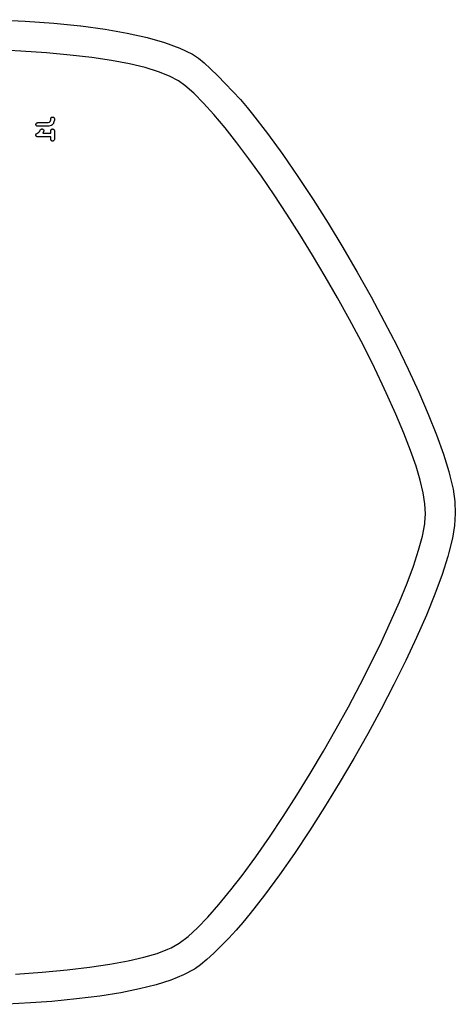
# Model space of a CAD drawing. Extents: x 57.3 to 93.1, y -79.3 to -45.8.
# Tile 2 of 2: x 78.4 to 93.1, y -79.2 to -45.9. Entities that reach past the tile are written whole.
import ezdxf

# ---------------------------------------------------------------- set-up
doc = ezdxf.new("R2010")
doc.units = 0
doc.header["$MEASUREMENT"] = 0
doc.layers.add('BLACK', color=7, linetype='CONTINUOUS')

msp = doc.modelspace()

# ---------------------------------------------------------------- linework, layer by layer
at = {"layer": 'BLACK', "linetype": 'CONTINUOUS'}
for p, q in [((77.5556, -45.8906), (78.6068, -45.9416)), ((78.6068, -45.9416), (78.6069, -45.9416)), ((78.6069, -45.9416), (78.6069, -45.9416)), ((78.6069, -45.9416), (78.6069, -45.9416)), ((78.6069, -45.9416), (79.584, -46.0125)), ((79.584, -46.0125), (79.5841, -46.0125)), ((79.5841, -46.0125), (79.5841, -46.0125)), ((79.5841, -46.0125), (79.5841, -46.0125)), ((79.5841, -46.0125), (80.4861, -46.1034)), ((80.4861, -46.1034), (80.4862, -46.1034)), ((80.4862, -46.1034), (80.4862, -46.1034)), ((80.4862, -46.1034), (80.4863, -46.1034)), ((80.4863, -46.1034), (81.312, -46.214)), ((81.312, -46.214), (81.3121, -46.214)), ((81.3121, -46.214), (81.3122, -46.214)), ((81.3122, -46.214), (81.3122, -46.214)), ((81.3122, -46.214), (82.0608, -46.3442)), ((82.0608, -46.3442), (82.0609, -46.3442)), ((82.0609, -46.3442), (82.0609, -46.3442)), ((82.0609, -46.3442), (82.061, -46.3442)), ((82.061, -46.3442), (82.7314, -46.4939)), ((82.7314, -46.4939), (82.7314, -46.4939)), ((82.7314, -46.4939), (82.7316, -46.4939)), ((82.7316, -46.4939), (82.7317, -46.494)), ((82.7317, -46.494), (83.3227, -46.6629)), ((78.4675, -46.9505), (77.5509, -46.9036)), ((83.3227, -46.6629), (83.3228, -46.663)), ((83.3228, -46.663), (83.3229, -46.663)), ((83.3229, -46.663), (83.3231, -46.6631)), ((83.3231, -46.6631), (83.8339, -46.8512)), ((83.8339, -46.8512), (83.8339, -46.8512)), ((83.8339, -46.8512), (83.8341, -46.8513)), ((83.8341, -46.8513), (83.8343, -46.8514)), ((83.8343, -46.8514), (84.2638, -47.0586)), ((79.3268, -47.0114), (78.4675, -46.9505)), ((80.1261, -47.086), (79.3268, -47.0114)), ((80.8623, -47.1738), (80.1261, -47.086)), ((81.5325, -47.2745), (80.8623, -47.1738)), ((84.2638, -47.0586), (84.2638, -47.0586)), ((84.2638, -47.0586), (84.2639, -47.0587)), ((84.2639, -47.0587), (84.2641, -47.0588)), ((84.2641, -47.0588), (84.3305, -47.0968)), ((84.3305, -47.0968), (84.3305, -47.0968)), ((84.3305, -47.0968), (84.3307, -47.097)), ((84.3307, -47.097), (84.3309, -47.0971)), ((84.3309, -47.0971), (84.4725, -47.1965)), ((84.4725, -47.1965), (84.4725, -47.1965)), ((84.4725, -47.1965), (84.4727, -47.1966)), ((84.4727, -47.1966), (84.4728, -47.1967)), ((84.4728, -47.1967), (84.658, -47.3513)), ((82.1335, -47.3875), (81.5325, -47.2745)), ((82.6624, -47.5125), (82.1335, -47.3875)), ((83.1162, -47.649), (82.6624, -47.5125)), ((84.658, -47.3513), (84.6581, -47.3514)), ((84.6581, -47.3514), (84.6581, -47.3514)), ((84.6581, -47.3514), (84.6582, -47.3515)), ((84.6582, -47.3515), (84.8769, -47.5509)), ((84.8769, -47.5509), (84.8769, -47.5509)), ((84.8769, -47.5509), (84.877, -47.551)), ((84.877, -47.551), (84.877, -47.551)), ((84.877, -47.551), (85.119, -47.7851)), ((83.4918, -47.7965), (83.1162, -47.649)), ((83.7863, -47.9546), (83.4918, -47.7965)), ((85.119, -47.7851), (85.119, -47.7851)), ((85.119, -47.7851), (85.119, -47.7851)), ((85.119, -47.7851), (85.119, -47.7851)), ((85.119, -47.7851), (85.3742, -48.0435)), ((84.0089, -48.1164), (83.7863, -47.9546)), ((84.3084, -48.3786), (84.0089, -48.1164)), ((85.3742, -48.0435), (85.3742, -48.0436)), ((85.3742, -48.0436), (85.3742, -48.0436)), ((85.3742, -48.0436), (85.3742, -48.0436)), ((85.3742, -48.0436), (85.6323, -48.3161)), ((84.637, -48.7082), (84.3084, -48.3786)), ((85.6323, -48.3161), (85.6324, -48.3162)), ((85.6324, -48.3162), (85.6324, -48.3162)), ((85.6324, -48.3162), (85.6324, -48.3162)), ((85.6324, -48.3162), (85.8833, -48.5926)), ((85.8833, -48.5926), (85.8834, -48.5926)), ((85.8834, -48.5926), (85.8834, -48.5926)), ((85.8834, -48.5926), (85.8834, -48.5926)), ((85.8834, -48.5926), (86.117, -48.8626)), ((84.9911, -49.1001), (84.637, -48.7082)), ((86.117, -48.8626), (86.117, -48.8626)), ((86.117, -48.8626), (86.117, -48.8626)), ((86.117, -48.8626), (86.117, -48.8627)), ((86.117, -48.8627), (86.2952, -49.0805)), ((79.4737, -49.242), (79.4751, -49.2299)), ((79.4737, -49.2429), (79.4737, -49.242)), ((79.4737, -49.2803), (79.4737, -49.2429)), ((79.4751, -49.2299), (79.4787, -49.2182)), ((79.4787, -49.2182), (79.4846, -49.2075)), ((79.4846, -49.2075), (79.4925, -49.1982)), ((79.4925, -49.1982), (79.502, -49.1906)), ((79.502, -49.1906), (79.5128, -49.1849)), ((79.5128, -49.1849), (79.5245, -49.1815)), ((79.5245, -49.1815), (79.5366, -49.1804)), ((79.5366, -49.1804), (79.5488, -49.1816)), ((79.5488, -49.1816), (79.5604, -49.1852)), ((79.5604, -49.1852), (79.5711, -49.191)), ((79.5711, -49.191), (79.5805, -49.1988)), ((79.5805, -49.1988), (79.5882, -49.2083)), ((79.5882, -49.2083), (79.594, -49.219)), ((79.594, -49.219), (79.5975, -49.2307)), ((79.5975, -49.2307), (79.5987, -49.2429)), ((79.5987, -49.2429), (79.5987, -49.2905)), ((85.3674, -49.5491), (84.9911, -49.1001)), ((86.2952, -49.0805), (86.2953, -49.0805)), ((86.2953, -49.0805), (86.2953, -49.0806)), ((86.2953, -49.0806), (86.2953, -49.0806)), ((86.2953, -49.0806), (86.8011, -49.7394)), ((78.9737, -49.4329), (78.975, -49.4208)), ((78.9748, -49.445), (78.9737, -49.4329)), ((78.9782, -49.4567), (78.9748, -49.445)), ((78.975, -49.4208), (78.9786, -49.4091)), ((78.9839, -49.4676), (78.9782, -49.4567)), ((78.9786, -49.4091), (78.9844, -49.3984)), ((78.9915, -49.4771), (78.9839, -49.4676)), ((78.9844, -49.3984), (78.9921, -49.389)), ((79.0009, -49.4849), (78.9915, -49.4771)), ((78.9921, -49.389), (79.0016, -49.3813)), ((79.0116, -49.4908), (79.0009, -49.4849)), ((79.0016, -49.3813), (79.0124, -49.3755)), ((79.0232, -49.4945), (79.0116, -49.4908)), ((79.0124, -49.3755), (79.0241, -49.372)), ((79.0353, -49.4958), (79.0232, -49.4945)), ((79.0241, -49.372), (79.0362, -49.3708)), ((79.0362, -49.4958), (79.0353, -49.4958)), ((79.0362, -49.3708), (79.3832, -49.3708)), ((79.3933, -49.4958), (79.0362, -49.4958)), ((79.1387, -49.5999), (79.1487, -49.593)), ((79.1487, -49.593), (79.1599, -49.5881)), ((79.1599, -49.5881), (79.1718, -49.5855)), ((79.1718, -49.5855), (79.184, -49.5853)), ((79.184, -49.5853), (79.196, -49.5875)), ((79.196, -49.5875), (79.2074, -49.5919)), ((79.2074, -49.5919), (79.2177, -49.5985)), ((79.2177, -49.5985), (79.2265, -49.6069)), ((79.3832, -49.3708), (79.431, -49.3549)), ((79.3968, -49.4955), (79.3933, -49.4958)), ((79.4003, -49.4954), (79.3968, -49.4955)), ((79.4029, -49.4949), (79.4003, -49.4954)), ((79.4055, -49.4946), (79.4029, -49.4949)), ((79.4088, -49.4936), (79.4055, -49.4946)), ((79.4123, -49.4929), (79.4088, -49.4936)), ((79.4131, -49.4926), (79.4123, -49.4929)), ((79.4845, -49.4688), (79.4131, -49.4926)), ((79.431, -49.3549), (79.4578, -49.3281)), ((79.4578, -49.3281), (79.4737, -49.2803)), ((79.4862, -49.4681), (79.4845, -49.4688)), ((79.488, -49.4676), (79.4862, -49.4681)), ((79.4918, -49.4656), (79.488, -49.4676)), ((79.4957, -49.4638), (79.4918, -49.4656)), ((79.4925, -49.603), (79.502, -49.5953)), ((79.4972, -49.4628), (79.4957, -49.4638)), ((79.4988, -49.4619), (79.4972, -49.4628)), ((79.5021, -49.4593), (79.4988, -49.4619)), ((79.502, -49.5953), (79.5128, -49.5897)), ((79.5056, -49.4568), (79.5021, -49.4593)), ((79.5069, -49.4555), (79.5056, -49.4568)), ((79.5083, -49.4543), (79.5069, -49.4555)), ((79.509, -49.4537), (79.5083, -49.4543)), ((79.5566, -49.4061), (79.509, -49.4537)), ((79.5128, -49.5897), (79.5245, -49.5862)), ((79.5245, -49.5862), (79.5366, -49.5851)), ((79.5366, -49.5851), (79.5488, -49.5864)), ((79.5488, -49.5864), (79.5604, -49.59)), ((79.5577, -49.4047), (79.5566, -49.4061)), ((79.5591, -49.4034), (79.5577, -49.4047)), ((79.5616, -49.4), (79.5591, -49.4034)), ((79.5604, -49.59), (79.5711, -49.5958)), ((79.5643, -49.3967), (79.5616, -49.4)), ((79.5652, -49.395), (79.5643, -49.3967)), ((79.5663, -49.3936), (79.5652, -49.395)), ((79.5681, -49.3897), (79.5663, -49.3936)), ((79.5701, -49.3859), (79.5681, -49.3897)), ((79.5706, -49.3842), (79.5701, -49.3859)), ((79.5714, -49.3825), (79.5706, -49.3842)), ((79.5711, -49.5958), (79.5805, -49.6036)), ((79.5717, -49.3817), (79.5714, -49.3825)), ((79.5955, -49.3102), (79.5717, -49.3817)), ((79.5963, -49.3068), (79.5955, -49.3102)), ((79.5973, -49.3035), (79.5963, -49.3068)), ((79.5976, -49.3009), (79.5973, -49.3035)), ((79.5982, -49.2983), (79.5976, -49.3009)), ((79.5983, -49.2948), (79.5982, -49.2983)), ((79.5987, -49.2913), (79.5983, -49.2948)), ((79.5987, -49.2905), (79.5987, -49.2913)), ((85.7622, -50.0499), (85.3674, -49.5491)), ((78.9737, -49.79), (78.9743, -49.7843)), ((78.9737, -49.7901), (78.9737, -49.79)), ((78.9742, -49.7961), (78.9737, -49.7901)), ((78.9737, -49.7901), (78.9737, -49.7901)), ((78.9748, -49.8022), (78.9742, -49.7961)), ((78.9743, -49.7843), (78.9749, -49.778)), ((78.9748, -49.8023), (78.9748, -49.8022)), ((78.9748, -49.8022), (78.9748, -49.8022)), ((78.9765, -49.8078), (78.9748, -49.8023)), ((78.9749, -49.778), (78.975, -49.778)), ((78.975, -49.7779), (78.9766, -49.7726)), ((78.975, -49.778), (78.975, -49.7779)), ((78.9782, -49.8139), (78.9765, -49.8078)), ((78.9766, -49.7726), (78.9785, -49.7663)), ((78.9783, -49.8139), (78.9782, -49.8139)), ((78.9783, -49.814), (78.9783, -49.8139)), ((78.9809, -49.819), (78.9783, -49.814)), ((78.9785, -49.7663), (78.9786, -49.7663)), ((78.9786, -49.7663), (78.9813, -49.7612)), ((78.9786, -49.7663), (78.9786, -49.7663)), ((78.9839, -49.8247), (78.9809, -49.819)), ((78.9813, -49.7612), (78.9843, -49.7556)), ((78.9839, -49.8248), (78.9839, -49.8247)), ((78.9839, -49.8247), (78.9839, -49.8247)), ((78.9875, -49.8292), (78.9839, -49.8248)), ((78.9843, -49.7556), (78.9844, -49.7556)), ((78.9844, -49.7555), (78.9882, -49.7509)), ((78.9844, -49.7556), (78.9844, -49.7555)), ((78.9915, -49.8342), (78.9875, -49.8292)), ((78.9882, -49.7509), (78.9921, -49.7462)), ((78.9916, -49.8342), (78.9915, -49.8342)), ((78.9916, -49.8343), (78.9916, -49.8342)), ((78.9961, -49.8381), (78.9916, -49.8343)), ((78.9921, -49.7461), (78.9968, -49.7423)), ((78.9921, -49.7462), (78.9921, -49.7461)), ((78.9921, -49.7462), (78.9921, -49.7462)), ((79.0009, -49.842), (78.9961, -49.8381)), ((78.9968, -49.7423), (79.0015, -49.7385)), ((79.0009, -49.8421), (79.0009, -49.842)), ((79.001, -49.8421), (79.0009, -49.8421)), ((79.0063, -49.845), (79.001, -49.8421)), ((79.0015, -49.7385), (79.0016, -49.7384)), ((79.0016, -49.7384), (79.0678, -49.6943)), ((79.0016, -49.7384), (79.0016, -49.7384)), ((79.0016, -49.7384), (79.0016, -49.7384)), ((79.0116, -49.8479), (79.0063, -49.845)), ((79.0117, -49.848), (79.0116, -49.8479)), ((79.0116, -49.8479), (79.0116, -49.8479)), ((79.0179, -49.8499), (79.0117, -49.848)), ((79.0232, -49.8516), (79.0179, -49.8499)), ((79.0233, -49.8516), (79.0232, -49.8516)), ((79.0232, -49.8516), (79.0232, -49.8516)), ((79.0294, -49.8523), (79.0233, -49.8516)), ((79.0353, -49.853), (79.0294, -49.8523)), ((79.0354, -49.853), (79.0353, -49.853)), ((79.0362, -49.853), (79.0354, -49.853)), ((79.0354, -49.853), (79.0354, -49.853)), ((79.4737, -49.853), (79.0362, -49.853)), ((79.0678, -49.6943), (79.1039, -49.6582)), ((79.1039, -49.6582), (79.1231, -49.6197)), ((79.1231, -49.6197), (79.1235, -49.6189)), ((79.1235, -49.6189), (79.1302, -49.6087)), ((79.1302, -49.6087), (79.1387, -49.5999)), ((79.2088, -49.7269), (79.2083, -49.728)), ((79.2083, -49.728), (79.4737, -49.728)), ((79.2107, -49.724), (79.2088, -49.7269)), ((79.2111, -49.7232), (79.2107, -49.724)), ((79.2349, -49.6756), (79.2111, -49.7232)), ((79.2265, -49.6069), (79.2335, -49.6169)), ((79.2335, -49.6169), (79.2384, -49.6281)), ((79.2393, -49.6642), (79.2349, -49.6756)), ((79.2384, -49.6281), (79.2411, -49.64)), ((79.2414, -49.6522), (79.2393, -49.6642)), ((79.2411, -49.64), (79.2414, -49.6522)), ((79.4737, -49.6467), (79.4751, -49.6346)), ((79.4737, -49.6476), (79.4737, -49.6467)), ((79.4737, -49.728), (79.4737, -49.6476)), ((79.4737, -49.9333), (79.4737, -49.853)), ((79.4751, -49.6346), (79.4787, -49.623)), ((79.4787, -49.623), (79.4846, -49.6123)), ((79.4846, -49.6123), (79.4925, -49.603)), ((79.5805, -49.6036), (79.5882, -49.613)), ((79.5882, -49.613), (79.594, -49.6238)), ((79.594, -49.6238), (79.5975, -49.6355)), ((79.5975, -49.6355), (79.5987, -49.6476)), ((79.5987, -49.6476), (79.5987, -49.9333)), ((86.8011, -49.7394), (86.8012, -49.7395)), ((86.8012, -49.7395), (86.8012, -49.7395)), ((86.8012, -49.7395), (86.8012, -49.7395)), ((86.8012, -49.7395), (87.3135, -50.4454)), ((79.4749, -49.9455), (79.4737, -49.9333)), ((79.4784, -49.9571), (79.4749, -49.9455)), ((79.4841, -49.9679), (79.4784, -49.9571)), ((79.4918, -49.9774), (79.4841, -49.9679)), ((79.5012, -49.9851), (79.4918, -49.9774)), ((79.512, -49.9909), (79.5012, -49.9851)), ((79.5236, -49.9946), (79.512, -49.9909)), ((79.5358, -49.9958), (79.5236, -49.9946)), ((79.5479, -49.9947), (79.5358, -49.9958)), ((79.5596, -49.9913), (79.5479, -49.9947)), ((79.5704, -49.9856), (79.5596, -49.9913)), ((79.5799, -49.978), (79.5704, -49.9856)), ((79.5878, -49.9686), (79.5799, -49.978)), ((79.5936, -49.958), (79.5878, -49.9686)), ((79.5973, -49.9463), (79.5936, -49.958)), ((79.5987, -49.9342), (79.5973, -49.9463)), ((79.5987, -49.9333), (79.5987, -49.9342)), ((86.1721, -50.5973), (85.7622, -50.0499)), ((86.5935, -51.1861), (86.1721, -50.5973)), ((87.3135, -50.4454), (87.3135, -50.4455)), ((87.3135, -50.4455), (87.3135, -50.4455)), ((87.3135, -50.4455), (87.3135, -50.4455)), ((87.3135, -50.4455), (87.8283, -51.1912)), ((87.023, -51.8112), (86.5935, -51.1861)), ((87.8283, -51.1912), (87.8283, -51.1913)), ((87.8283, -51.1913), (87.8283, -51.1913)), ((87.8283, -51.1913), (87.8283, -51.1913)), ((87.8283, -51.1913), (88.3415, -51.9694)), ((87.4571, -52.4673), (87.023, -51.8112)), ((88.3415, -51.9694), (88.3415, -51.9695)), ((88.3415, -51.9695), (88.3415, -51.9695)), ((88.3415, -51.9695), (88.3415, -51.9695)), ((88.3415, -51.9695), (88.8492, -52.7727)), ((87.8922, -53.1493), (87.4571, -52.4673)), ((88.8492, -52.7727), (88.8492, -52.7728)), ((88.8492, -52.7728), (88.8492, -52.7728)), ((88.8492, -52.7728), (88.8492, -52.7728)), ((88.8492, -52.7728), (89.3473, -53.5938)), ((88.3249, -53.8517), (87.8922, -53.1493)), ((88.7517, -54.5697), (88.3249, -53.8517)), ((89.3473, -53.5938), (89.3473, -53.5938)), ((89.3473, -53.5938), (89.3473, -53.5939)), ((89.3473, -53.5939), (89.3473, -53.5939)), ((89.3473, -53.5939), (89.8319, -54.4253)), ((89.1692, -55.2979), (88.7517, -54.5697)), ((89.8319, -54.4253), (89.8319, -54.4254)), ((89.8319, -54.4254), (89.8319, -54.4254)), ((89.8319, -54.4254), (89.8319, -54.4254)), ((89.8319, -54.4254), (90.2989, -55.26)), ((89.5737, -56.0311), (89.1692, -55.2979)), ((90.2989, -55.26), (90.299, -55.26)), ((90.299, -55.26), (90.299, -55.26)), ((90.299, -55.26), (90.299, -55.26)), ((90.299, -55.26), (90.7445, -56.0904)), ((89.9618, -56.764), (89.5737, -56.0311)), ((90.7445, -56.0904), (90.7445, -56.0905)), ((90.7445, -56.0905), (90.7445, -56.0905)), ((90.7445, -56.0905), (90.7445, -56.0905)), ((90.7445, -56.0905), (91.1645, -56.9093)), ((90.33, -57.4916), (89.9618, -56.764)), ((91.1645, -56.9093), (91.1645, -56.9094)), ((91.1645, -56.9094), (91.1645, -56.9094)), ((91.1645, -56.9094), (91.1645, -56.9094)), ((91.1645, -56.9094), (91.555, -57.7093)), ((90.6748, -58.2086), (90.33, -57.4916)), ((91.555, -57.7093), (91.555, -57.7094)), ((91.555, -57.7094), (91.555, -57.7094)), ((91.555, -57.7094), (91.555, -57.7094)), ((91.555, -57.7094), (91.912, -58.4832)), ((90.8139, -58.5086), (90.6748, -58.2086)), ((91.1336, -59.2216), (90.8139, -58.5086)), ((90.8139, -58.5086), (90.8139, -58.5086)), ((91.912, -58.4832), (91.912, -58.4832)), ((91.912, -58.4832), (91.912, -58.4833)), ((91.912, -58.4833), (91.912, -58.4833)), ((91.912, -58.4833), (92.2315, -59.2235)), ((91.4069, -59.8697), (91.1336, -59.2216)), ((92.2315, -59.2235), (92.2315, -59.2236)), ((92.2315, -59.2236), (92.2315, -59.2236)), ((92.2315, -59.2236), (92.2316, -59.2236)), ((92.2316, -59.2236), (92.5095, -59.923)), ((91.6352, -60.4564), (91.4069, -59.8697)), ((92.5095, -59.923), (92.5095, -59.9231)), ((92.5095, -59.9231), (92.5095, -59.9231)), ((92.5095, -59.9231), (92.5096, -59.9232)), ((92.5096, -59.9232), (92.742, -60.5743)), ((91.8195, -60.9855), (91.6352, -60.4564)), ((92.742, -60.5743), (92.742, -60.5744)), ((92.742, -60.5744), (92.7421, -60.5745)), ((92.7421, -60.5745), (92.7421, -60.5746)), ((92.7421, -60.5746), (92.9251, -61.1702)), ((91.9608, -61.4604), (91.8195, -60.9855)), ((92.9251, -61.1702), (92.9251, -61.1703)), ((92.9251, -61.1703), (92.9251, -61.1703)), ((92.9251, -61.1703), (92.9251, -61.1704)), ((92.9251, -61.1704), (92.9644, -61.3164)), ((92.0604, -61.8848), (91.9608, -61.4604)), ((92.9644, -61.3164), (92.9644, -61.3164)), ((92.9644, -61.3164), (92.9644, -61.3165)), ((92.9644, -61.3165), (92.9644, -61.3166)), ((92.9644, -61.3166), (93.0671, -61.7678)), ((92.1194, -62.2622), (92.0604, -61.8848)), ((93.0671, -61.7678), (93.0671, -61.7678)), ((93.0671, -61.7678), (93.0671, -61.768)), ((93.0671, -61.768), (93.0671, -61.7682)), ((93.0671, -61.7682), (93.1272, -62.1839)), ((93.1272, -62.1839), (93.1272, -62.184)), ((93.1272, -62.184), (93.1272, -62.1842)), ((93.1272, -62.1842), (93.1272, -62.1844)), ((93.1272, -62.1844), (93.1442, -62.585)), ((92.1388, -62.5962), (92.1194, -62.2622)), ((92.1133, -62.9361), (92.1198, -62.8907)), ((92.1198, -62.8907), (92.1388, -62.5962)), ((93.1441, -62.5856), (93.1174, -62.9913)), ((93.1442, -62.5851), (93.1441, -62.5854)), ((93.1441, -62.5854), (93.1441, -62.5856)), ((93.1442, -62.585), (93.1442, -62.5851)), ((92.031, -63.3525), (92.1133, -62.9361)), ((93.1174, -62.9918), (93.0464, -63.4229)), ((93.1174, -62.9913), (93.1174, -62.9914)), ((93.1174, -62.9914), (93.1174, -62.9916)), ((93.1174, -62.9916), (93.1174, -62.9918)), ((91.9014, -63.8297), (92.031, -63.3525)), ((93.0463, -63.4233), (92.9307, -63.9001)), ((93.0464, -63.4231), (93.0463, -63.4233)), ((93.0464, -63.4229), (93.0464, -63.423)), ((93.0464, -63.423), (93.0464, -63.4231)), ((91.7275, -64.3619), (91.9014, -63.8297)), ((92.9306, -63.9003), (92.8916, -64.0395)), ((92.9307, -63.9001), (92.9306, -63.9002)), ((92.9306, -63.9002), (92.9306, -63.9002)), ((92.9306, -63.9002), (92.9306, -63.9003)), ((92.8916, -64.0397), (92.6998, -64.646)), ((92.8916, -64.0395), (92.8916, -64.0396)), ((92.8916, -64.0396), (92.8916, -64.0396)), ((92.8916, -64.0396), (92.8916, -64.0397)), ((91.5126, -64.9429), (91.7275, -64.3619)), ((92.6997, -64.6463), (92.4573, -65.3091)), ((92.6998, -64.6462), (92.6997, -64.6463)), ((92.6998, -64.646), (92.6998, -64.6461)), ((92.6998, -64.6461), (92.6998, -64.6462)), ((91.2596, -65.5668), (91.5126, -64.9429)), ((90.9717, -66.2274), (91.2596, -65.5668)), ((92.4572, -65.3092), (92.1686, -66.0207)), ((92.4573, -65.3092), (92.4572, -65.3092)), ((92.4573, -65.3091), (92.4573, -65.3091)), ((92.4573, -65.3091), (92.4573, -65.3092)), ((90.6522, -66.9187), (90.9717, -66.2274)), ((92.1685, -66.0208), (91.838, -66.7729)), ((92.1686, -66.0207), (92.1685, -66.0207)), ((92.1685, -66.0207), (92.1685, -66.0208)), ((92.1685, -66.0208), (92.1685, -66.0208)), ((91.8379, -66.773), (91.47, -67.558)), ((91.838, -66.773), (91.8379, -66.773)), ((91.8379, -66.773), (91.8379, -66.773)), ((91.838, -66.7729), (91.838, -66.773)), ((90.304, -67.6346), (90.6522, -66.9187)), ((91.4699, -67.5581), (91.0689, -68.3681)), ((91.47, -67.558), (91.4699, -67.5581)), ((91.4699, -67.5581), (91.4699, -67.5581)), ((91.4699, -67.5581), (91.4699, -67.5581)), ((89.9304, -68.3691), (90.304, -67.6346)), ((89.5345, -69.1162), (89.9304, -68.3691)), ((91.0689, -68.3682), (90.6393, -69.1953)), ((91.0689, -68.3681), (91.0689, -68.3681)), ((91.0689, -68.3681), (91.0689, -68.3682)), ((91.0689, -68.3682), (91.0689, -68.3682)), ((89.1194, -69.8697), (89.5345, -69.1162)), ((90.6392, -69.1953), (90.1854, -70.0317)), ((90.6393, -69.1953), (90.6392, -69.1953)), ((90.6392, -69.1953), (90.6392, -69.1953)), ((90.6392, -69.1953), (90.6392, -69.1953)), ((88.6882, -70.6238), (89.1194, -69.8698)), ((89.1194, -69.8698), (89.1194, -69.8697)), ((90.1853, -70.0318), (89.7116, -70.8695)), ((90.1854, -70.0317), (90.1853, -70.0317)), ((90.1853, -70.0317), (90.1853, -70.0318)), ((90.1853, -70.0318), (90.1853, -70.0318)), ((88.2441, -71.3723), (88.6882, -70.6238)), ((89.7116, -70.8696), (89.2225, -71.7008)), ((89.7116, -70.8695), (89.7116, -70.8696)), ((89.7116, -70.8696), (89.7116, -70.8696)), ((89.7116, -70.8696), (89.7116, -70.8696)), ((87.7902, -72.1091), (88.2441, -71.3723)), ((89.2225, -71.7009), (88.7224, -72.5178)), ((89.2225, -71.7008), (89.2225, -71.7009)), ((89.2225, -71.7009), (89.2225, -71.7009)), ((89.2225, -71.7009), (89.2225, -71.7009)), ((87.3296, -72.8283), (87.7902, -72.1091)), ((88.7223, -72.5179), (88.2156, -73.3126)), ((88.7224, -72.5178), (88.7223, -72.5179)), ((88.7223, -72.5179), (88.7223, -72.5179)), ((88.7223, -72.5179), (88.7223, -72.5179)), ((86.8655, -73.5238), (87.3296, -72.8283)), ((86.401, -74.1894), (86.8655, -73.5238)), ((88.2156, -73.3127), (87.7067, -74.0773)), ((88.2156, -73.3126), (88.2156, -73.3126)), ((88.2156, -73.3126), (88.2156, -73.3127)), ((88.2156, -73.3127), (88.2156, -73.3127)), ((85.9393, -74.8193), (86.401, -74.1894)), ((87.7066, -74.0774), (87.1999, -74.8041)), ((87.7067, -74.0773), (87.7066, -74.0774)), ((87.7066, -74.0774), (87.7066, -74.0774)), ((87.7066, -74.0774), (87.7066, -74.0774)), ((85.5622, -75.3091), (85.9393, -74.8193)), ((87.1998, -74.8042), (86.6997, -75.485)), ((87.1999, -74.8041), (87.1998, -74.8041)), ((87.1998, -74.8041), (87.1998, -74.8042)), ((87.1999, -74.8041), (87.1999, -74.8041)), ((85.1549, -75.8093), (85.5622, -75.3091)), ((86.6996, -75.4851), (86.2106, -76.1123)), ((86.6997, -75.4851), (86.6996, -75.4851)), ((86.6997, -75.485), (86.6997, -75.4851)), ((86.6997, -75.4851), (86.6997, -75.4851)), ((84.7792, -76.237), (85.1549, -75.8093)), ((86.2105, -76.1124), (85.9632, -76.4133)), ((86.2106, -76.1123), (86.2105, -76.1124)), ((86.2105, -76.1124), (86.2105, -76.1124)), ((86.2105, -76.1124), (86.2105, -76.1124)), ((84.4329, -76.5943), (84.7792, -76.237)), ((85.9631, -76.4134), (85.7349, -76.6759)), ((85.9632, -76.4133), (85.9631, -76.4134)), ((85.9631, -76.4134), (85.9631, -76.4134)), ((85.9632, -76.4133), (85.9632, -76.4133)), ((83.8199, -77.1069), (84.1139, -76.8835)), ((84.1139, -76.8835), (84.4329, -76.5943)), ((85.7348, -76.676), (85.4873, -76.9438)), ((85.7349, -76.6759), (85.7348, -76.6759)), ((85.7348, -76.6759), (85.7348, -76.676)), ((85.7349, -76.6759), (85.7349, -76.6759)), ((83.5487, -77.2669), (83.8199, -77.1069)), ((85.232, -77.2058), (84.9808, -77.4504)), ((85.4872, -76.9438), (85.232, -77.2057)), ((85.232, -77.2057), (85.232, -77.2057)), ((85.232, -77.2057), (85.232, -77.2058)), ((85.232, -77.2058), (85.232, -77.2058)), ((85.4873, -76.9438), (85.4872, -76.9438)), ((85.4872, -76.9438), (85.4872, -76.9438)), ((85.4873, -76.9438), (85.4873, -76.9438)), ((82.6165, -77.5888), (83.0671, -77.4587)), ((83.0671, -77.4587), (83.4357, -77.3195)), ((83.4357, -77.3195), (83.5487, -77.2669)), ((84.9807, -77.4505), (84.7451, -77.6668)), ((84.9808, -77.4504), (84.9807, -77.4505)), ((84.9807, -77.4505), (84.9807, -77.4505)), ((84.9807, -77.4505), (84.9807, -77.4505)), ((80.789, -77.922), (81.4759, -77.8208)), ((81.4759, -77.8208), (82.0856, -77.7096)), ((82.0856, -77.7096), (82.6165, -77.5888)), ((84.5364, -77.8437), (84.3669, -77.9693)), ((84.5365, -77.8436), (84.5364, -77.8437)), ((84.5366, -77.8435), (84.5365, -77.8436)), ((84.7449, -77.6669), (84.5366, -77.8435)), ((84.5366, -77.8435), (84.5366, -77.8435)), ((84.745, -77.6669), (84.7449, -77.6669)), ((84.7451, -77.6668), (84.745, -77.6668)), ((84.745, -77.6668), (84.745, -77.6669)), ((78.2824, -78.1632), (79.1906, -78.0935)), ((79.1906, -78.0935), (80.0267, -78.013)), ((80.0267, -78.013), (80.789, -77.922)), ((83.9599, -78.1865), (83.5311, -78.3609)), ((83.9601, -78.1864), (83.9599, -78.1865)), ((83.9603, -78.1864), (83.9601, -78.1864)), ((83.9604, -78.1863), (83.9603, -78.1864)), ((84.3269, -77.9946), (83.9604, -78.1863)), ((84.327, -77.9945), (84.3269, -77.9946)), ((84.3272, -77.9944), (84.327, -77.9945)), ((84.3666, -77.9695), (84.3272, -77.9944)), ((84.3272, -77.9944), (84.3272, -77.9944)), ((84.3667, -77.9694), (84.3666, -77.9695)), ((84.3669, -77.9694), (84.3667, -77.9694)), ((84.3669, -77.9693), (84.3669, -77.9694)), ((83.0364, -78.5189), (82.4738, -78.6606)), ((83.0365, -78.5188), (83.0364, -78.5189)), ((83.0366, -78.5188), (83.0365, -78.5188)), ((83.0367, -78.5188), (83.0366, -78.5188)), ((83.5308, -78.3611), (83.0367, -78.5188)), ((83.5309, -78.361), (83.5308, -78.3611)), ((83.5311, -78.361), (83.5309, -78.361)), ((83.5311, -78.3609), (83.5311, -78.361)), ((81.8393, -78.7871), (81.1307, -78.8989)), ((81.8394, -78.787), (81.8393, -78.7871)), ((81.8395, -78.787), (81.8394, -78.787)), ((82.4736, -78.6606), (81.8395, -78.787)), ((81.8395, -78.787), (81.8395, -78.787)), ((82.4737, -78.6606), (82.4736, -78.6606)), ((82.4738, -78.6606), (82.4737, -78.6606)), ((82.4738, -78.6606), (82.4738, -78.6606)), ((78.7878, -79.1334), (78.0021, -79.1786)), ((78.7879, -79.1334), (78.7878, -79.1334)), ((78.7878, -79.1334), (78.7878, -79.1334)), ((79.5108, -79.0785), (78.7879, -79.1334)), ((78.7879, -79.1334), (78.7879, -79.1334)), ((79.5109, -79.0785), (79.5108, -79.0785)), ((79.5108, -79.0785), (79.5108, -79.0785)), ((79.5108, -79.0785), (79.5108, -79.0785)), ((80.3441, -78.9968), (79.5109, -79.0785)), ((80.3442, -78.9968), (80.3441, -78.9968)), ((80.3441, -78.9968), (80.3441, -78.9968)), ((81.1305, -78.8989), (80.3442, -78.9968)), ((80.3442, -78.9968), (80.3442, -78.9968)), ((81.1306, -78.8989), (81.1305, -78.8989)), ((81.1307, -78.8989), (81.1306, -78.8989)), ((81.1306, -78.8989), (81.1306, -78.8989))]:
    msp.add_line(p, q, dxfattribs=at)

doc.saveas('drawing.dxf')
